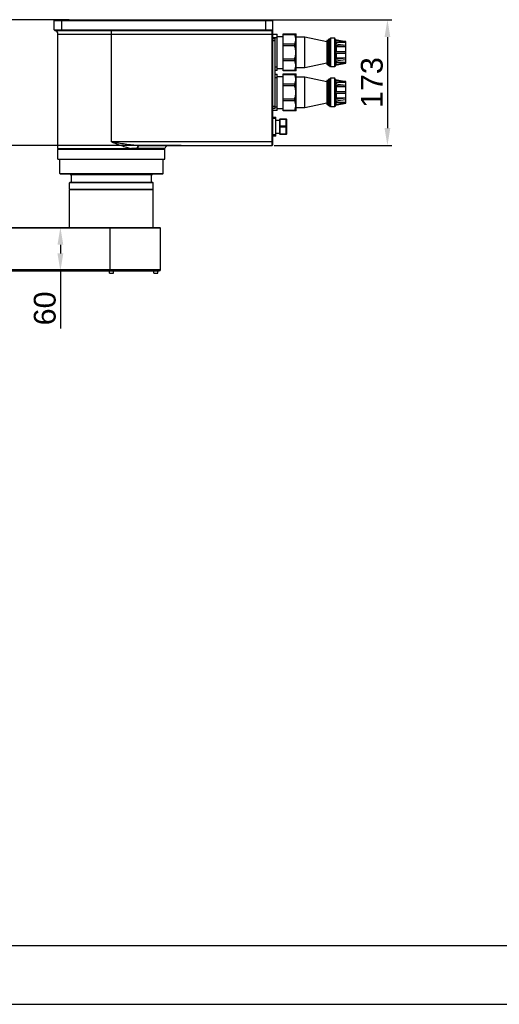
# Model space of a CAD drawing. Header units: millimetres. Extents: x 14186 to 17588, y 1400 to 3805.
# Tile 9 of 256: x 15228 to 15887, y 1400 to 2753. Entities that reach past the tile are written whole.
import ezdxf
from ezdxf.enums import TextEntityAlignment as Align

# ---------------------------------------------------------------- set-up
doc = ezdxf.new("R2010")
doc.units = ezdxf.units.MM
for name, color, linetype in [('2细线层', 4, 'Continuous'), ('6文字层', 3, 'Continuous'), ('INTFCLR_183613', 7, 'Continuous'), ('INTFCLR_193615', 7, 'Continuous'), ('图框层', 7, 'Continuous')]:
    doc.layers.add(name, color=color, linetype=linetype)
doc.layers.add('dim', color=82, linetype='Continuous', lineweight=9)
doc.styles.get("Standard").update_dxf_attribs({"font": 'arial.ttf'})
doc.styles.add('TH_GBDIM', font='romans.shx', dxfattribs={"width": 0.8, "bigfont": 'gbcbig.shx'})
doc.dimstyles.new('ISO-25', dxfattribs={"dimtxt": 2.5, "dimasz": 2.5, "dimexe": 1.25, "dimexo": 0.625, "dimtad": 1, "dimtxsty": 'Standard', "dimcen": 2.5, "dimadec": 0, "dimazin": 0, "dimtfac": 1, "dimtmove": 0, "dimatfit": 3, "dimfxl": 1, "dimarcsym": 0})

# ---------------------------------------------------------------- blocks, each defined once
blk = doc.blocks.new('*D16')
at = {"layer": 'Defpoints', "color": 0, "transparency": 16777216}
for p in [(15301.8, 2753.5), (14540.9, 2058.5), (14787.5, 2058.5)]:
    blk.add_point(p, dxfattribs=at)
at = {"layer": 'dim', "color": 0, "linetype": 'Continuous', "lineweight": -2, "transparency": 16777216}
for p, q in [((15295.8, 2753.5), (14534.9, 2753.5)), ((14540.9, 2729.5), (14540.9, 2082.5)), ((14781.5, 2058.5), (14534.9, 2058.5))]:
    blk.add_line(p, q, dxfattribs=at)
at = {"layer": 'dim', "color": 0, "transparency": 16777216}
for points in [[(14536.9, 2729.5), (14544.9, 2729.5), (14540.9, 2753.5)], [(14536.9, 2082.5), (14544.9, 2082.5), (14540.9, 2058.5)]]:
    blk.add_solid(points, dxfattribs=at)
at = {"layer": 'dim', "color": 0, "transparency": 16777216, "insert": (14519.6, 2406), "char_height": 30, "attachment_point": 5, "rotation": 90}
blk.add_mtext('695', dxfattribs=at)
blk = doc.blocks.new('*D19')
at = {"layer": 'Defpoints', "color": 0, "transparency": 16777216}
for p in [(15455.4, 2580.5), (14789.9, 2569.9), (15041.5, 2569.9)]:
    blk.add_point(p, dxfattribs=at)
at = {"layer": 'dim', "color": 0, "linetype": 'Continuous', "lineweight": -2, "transparency": 16777216}
for p, q in [((14789.9, 2604.5), (14789.9, 2727.3)), ((15449.4, 2580.5), (14783.9, 2580.5)), ((14789.9, 2569.9), (14789.9, 2580.5)), ((15035.5, 2569.9), (14783.9, 2569.9)), ((14789.9, 2545.9), (14789.9, 2521.9))]:
    blk.add_line(p, q, dxfattribs=at)
at = {"layer": 'dim', "color": 0, "transparency": 16777216}
for points in [[(14785.9, 2604.5), (14793.9, 2604.5), (14789.9, 2580.5)], [(14785.9, 2545.9), (14793.9, 2545.9), (14789.9, 2569.9)]]:
    blk.add_solid(points, dxfattribs=at)
at = {"layer": 'dim', "color": 0, "transparency": 16777216, "insert": (14768.6, 2683.6), "char_height": 30, "attachment_point": 5, "rotation": 90}
blk.add_mtext('10.5', dxfattribs=at)
blk = doc.blocks.new('*D20')
at = {"layer": 'Defpoints', "color": 0, "transparency": 16777216}
for p in [(15336.9, 2753.5), (15571.3, 2580.5), (15733, 2580.5)]:
    blk.add_point(p, dxfattribs=at)
at = {"layer": 'dim', "color": 0, "linetype": 'Continuous', "lineweight": -2, "transparency": 16777216}
for p, q in [((15342.9, 2753.5), (15739, 2753.5)), ((15733, 2729.5), (15733, 2604.5)), ((15577.3, 2580.5), (15739, 2580.5))]:
    blk.add_line(p, q, dxfattribs=at)
at = {"layer": 'dim', "color": 0, "transparency": 16777216}
for points in [[(15729, 2729.5), (15737, 2729.5), (15733, 2753.5)], [(15729, 2604.5), (15737, 2604.5), (15733, 2580.5)]]:
    blk.add_solid(points, dxfattribs=at)
at = {"layer": 'dim', "color": 0, "transparency": 16777216, "insert": (15711.7, 2667), "char_height": 30, "attachment_point": 5, "rotation": 90}
blk.add_mtext('173', dxfattribs=at)
blk = doc.blocks.new('*D21')
at = {"layer": 'Defpoints', "color": 0, "transparency": 16777216}
for p in [(15283.5, 2468), (15283.5, 2408), (15283.5, 2408)]:
    blk.add_point(p, dxfattribs=at)
at = {"layer": 'dim', "color": 0, "linetype": 'Continuous', "lineweight": -2, "transparency": 16777216}
for p, q in [((15283.5, 2444), (15283.5, 2432)), ((15283.5, 2408), (15283.5, 2328.9))]:
    blk.add_line(p, q, dxfattribs=at)
at = {"layer": 'dim', "color": 0, "transparency": 16777216}
for points in [[(15279.5, 2444), (15287.5, 2444), (15283.5, 2468)], [(15279.5, 2432), (15287.5, 2432), (15283.5, 2408)]]:
    blk.add_solid(points, dxfattribs=at)
at = {"layer": 'dim', "color": 0, "transparency": 16777216, "insert": (15262.2, 2356.5), "char_height": 30, "attachment_point": 5, "rotation": 90}
blk.add_mtext('60', dxfattribs=at)
blk = doc.blocks.new('A3')
at = {"layer": '2细线层'}
blk.add_line((-410, -10), (10, -10), dxfattribs=at)
at = {"layer": '图框层'}
blk.add_line((-400, 0), (0, 0), dxfattribs=at)
at = {"layer": '6文字层', "style": 'TH_GBDIM', "width": 0.8, "flags": 8}
for tag, height, p in [('材料', 3.5, (-90, 34.96)), ('设计', 3.5, (-160.16, 21.88)), ('AAAA-A-AA', 2.5, (-128.37, 21.88)), ('名称', 3.5, (-30, 20.97)), ('A', 3.5, (-105, 10)), ('1：1', 3.5, (-67.5, 10)), ('编号', 3.5, (-32.61, 5.49))]:
    blk.add_attdef(tag, text='', height=height, dxfattribs=at).set_placement(p, align=Align.MIDDLE)

msp = doc.modelspace()

# ---------------------------------------------------------------- linework, layer by layer
at = {"color": 7, "linetype": 'Continuous'}
for p, q in [((15275.169, 2752.474), (15276.169, 2753.474)), ((15275.169, 2739.474), (15275.169, 2752.474)), ((15275.169, 2752.474), (15575.669, 2752.474)), ((15276.169, 2753.474), (15574.669, 2753.474)), ((15285.169, 2753.474), (15285.169, 2738.474)), ((15565.669, 2738.474), (15565.669, 2753.474)), ((15574.669, 2753.474), (15575.669, 2752.474)), ((15575.669, 2581.474), (15575.669, 2752.474)), ((15275.169, 2739.474), (15275.168, 2739.391)), ((15276.169, 2738.474), (15275.169, 2739.474)), ((15275.169, 2739.474), (15575.669, 2739.474)), ((15276.002, 2738.404), (15275.169, 2739.39)), ((15276.169, 2738.474), (15574.669, 2738.474)), ((15353.669, 2585.474), (15353.669, 2738.474)), ((15575.669, 2739.474), (15574.669, 2738.474)), ((15574.669, 2580.474), (15574.669, 2738.474)), ((15280.169, 2576.474), (15280.169, 2733.474)), ((15280.169, 2733.474), (15581.669, 2733.474)), ((15581.669, 2728.474), (15575.669, 2728.474)), ((15575.669, 2727.474), (15578.669, 2727.474)), ((15578.669, 2724.474), (15575.669, 2724.474)), ((15578.669, 2631.474), (15578.669, 2727.474)), ((15581.669, 2683.474), (15581.669, 2733.474)), ((15581.669, 2730.474), (15589.669, 2730.474)), ((15589.669, 2733.974), (15607.064, 2733.974)), ((15589.669, 2682.974), (15589.669, 2733.974)), ((15605.546, 2732.78), (15589.669, 2732.78)), ((15605.546, 2732.78), (15605.546, 2733.974)), ((15607.064, 2733.974), (15607.669, 2733.377)), ((15607.669, 2683.571), (15607.669, 2733.377)), ((15619.669, 2729.474), (15607.669, 2729.474)), ((15649.669, 2723.251), (15619.669, 2729.474)), ((15619.669, 2687.474), (15619.669, 2729.474)), ((15651.005, 2725.053), (15649.669, 2725.053)), ((15649.669, 2725.053), (15649.669, 2691.895)), ((15652.392, 2726.877), (15651.005, 2725.053)), ((15651.005, 2691.895), (15651.005, 2725.053)), ((15653.728, 2726.877), (15652.392, 2726.877)), ((15652.392, 2726.877), (15652.392, 2690.072)), ((15654.803, 2728.29), (15653.728, 2726.877)), ((15653.728, 2690.072), (15653.728, 2726.877)), ((15660.852, 2728.29), (15654.803, 2728.29)), ((15654.803, 2728.29), (15654.803, 2688.659)), ((15660.852, 2688.659), (15660.852, 2728.29)), ((15661.771, 2725.904), (15660.852, 2728.29)), ((15675.892, 2723.049), (15661.531, 2725.952)), ((15661.531, 2725.952), (15661.531, 2725.334)), ((15661.531, 2725.334), (15675.892, 2722.431)), ((15661.531, 2725.334), (15661.537, 2725.294)), ((15661.537, 2725.294), (15661.936, 2724.305)), ((15661.936, 2719.844), (15661.936, 2724.305)), ((15661.936, 2724.305), (15662.375, 2722.399)), ((15662.375, 2722.399), (15675.892, 2722.399)), ((15662.375, 2722.399), (15662.375, 2719.789)), ((15675.892, 2723.474), (15673.789, 2723.474)), ((15675.892, 2693.474), (15675.892, 2723.474)), ((15589.669, 2720.231), (15605.546, 2720.231)), ((15605.546, 2717.348), (15589.669, 2717.348)), ((15605.546, 2717.348), (15605.546, 2720.231)), ((15675.892, 2718.1), (15661.531, 2719.894)), ((15661.531, 2719.894), (15661.531, 2718.276)), ((15661.531, 2718.276), (15675.892, 2716.482)), ((15661.531, 2718.276), (15661.537, 2718.251)), ((15675.892, 2709.474), (15661.531, 2709.474)), ((15661.531, 2709.474), (15661.531, 2707.474)), ((15661.537, 2718.251), (15661.581, 2718.183)), ((15661.581, 2718.183), (15661.936, 2717.64)), ((15661.936, 2709.474), (15661.936, 2717.64)), ((15661.936, 2717.64), (15662.375, 2716.462)), ((15662.375, 2716.462), (15675.892, 2716.462)), ((15662.375, 2716.462), (15662.375, 2709.474)), ((15589.669, 2699.6), (15605.546, 2699.6)), ((15605.546, 2696.718), (15589.669, 2696.718)), ((15605.546, 2696.718), (15605.546, 2699.6)), ((15661.531, 2707.474), (15675.892, 2707.474)), ((15675.892, 2700.466), (15661.531, 2698.672)), ((15661.531, 2697.054), (15675.892, 2698.848)), ((15661.531, 2698.672), (15661.537, 2698.697)), ((15661.531, 2698.672), (15661.531, 2697.054)), ((15675.892, 2694.517), (15661.531, 2691.614)), ((15661.936, 2699.309), (15661.537, 2698.697)), ((15661.936, 2699.309), (15661.936, 2707.474)), ((15662.375, 2700.486), (15661.936, 2699.309)), ((15661.936, 2692.644), (15661.936, 2697.105)), ((15662.375, 2694.549), (15661.936, 2692.644)), ((15662.375, 2707.474), (15662.375, 2700.486)), ((15675.892, 2700.486), (15662.375, 2700.486)), ((15662.375, 2697.16), (15662.375, 2694.549)), ((15675.892, 2694.549), (15662.375, 2694.549)), ((15578.669, 2688.474), (15581.669, 2688.474)), ((15581.669, 2683.474), (15578.669, 2683.474)), ((15581.669, 2686.474), (15589.669, 2686.474)), ((15589.669, 2684.168), (15605.546, 2684.168)), ((15607.064, 2682.974), (15589.669, 2682.974)), ((15605.546, 2682.974), (15605.546, 2684.168)), ((15607.064, 2682.974), (15607.669, 2683.571)), ((15619.669, 2687.474), (15607.669, 2687.474)), ((15649.669, 2693.698), (15619.669, 2687.474)), ((15651.005, 2691.895), (15649.669, 2691.895)), ((15652.392, 2690.072), (15651.005, 2691.895)), ((15653.728, 2690.072), (15652.392, 2690.072)), ((15654.803, 2688.659), (15653.728, 2690.072)), ((15660.852, 2688.659), (15654.803, 2688.659)), ((15661.771, 2691.045), (15660.852, 2688.659)), ((15661.531, 2690.996), (15675.892, 2693.899)), ((15661.531, 2691.614), (15661.537, 2691.654)), ((15661.531, 2691.614), (15661.531, 2690.996)), ((15661.936, 2692.644), (15661.537, 2691.654)), ((15675.892, 2693.474), (15673.789, 2693.474)), ((15578.669, 2678.474), (15581.669, 2678.474)), ((15581.669, 2673.474), (15578.669, 2673.474)), ((15581.669, 2628.474), (15581.669, 2678.474)), ((15581.669, 2675.474), (15589.669, 2675.474)), ((15589.669, 2678.974), (15607.064, 2678.974)), ((15589.669, 2627.974), (15589.669, 2678.974)), ((15605.546, 2677.78), (15589.669, 2677.78)), ((15605.546, 2677.78), (15605.546, 2678.974)), ((15607.064, 2678.974), (15607.669, 2678.377)), ((15607.669, 2628.571), (15607.669, 2678.377)), ((15619.669, 2674.474), (15607.669, 2674.474)), ((15649.669, 2668.251), (15619.669, 2674.474)), ((15619.669, 2632.474), (15619.669, 2674.474)), ((15651.005, 2670.053), (15649.669, 2670.053)), ((15649.669, 2670.053), (15649.669, 2636.895)), ((15652.392, 2671.877), (15651.005, 2670.053)), ((15651.005, 2636.895), (15651.005, 2670.053)), ((15653.728, 2671.877), (15652.392, 2671.877)), ((15652.392, 2671.877), (15652.392, 2635.072)), ((15654.803, 2673.29), (15653.728, 2671.877)), ((15653.728, 2635.072), (15653.728, 2671.877)), ((15660.852, 2673.29), (15654.803, 2673.29)), ((15654.803, 2673.29), (15654.803, 2633.659)), ((15660.852, 2633.659), (15660.852, 2673.29)), ((15661.771, 2670.904), (15660.852, 2673.29)), ((15675.892, 2668.049), (15661.531, 2670.952)), ((15661.531, 2670.952), (15661.531, 2670.334)), ((15661.531, 2670.334), (15675.892, 2667.431)), ((15661.531, 2670.334), (15661.537, 2670.294)), ((15661.537, 2670.294), (15661.936, 2669.305)), ((15661.936, 2664.844), (15661.936, 2669.305)), ((15661.936, 2669.305), (15662.375, 2667.399)), ((15662.375, 2667.399), (15675.892, 2667.399)), ((15662.375, 2667.399), (15662.375, 2664.789)), ((15675.892, 2668.474), (15673.789, 2668.474)), ((15675.892, 2638.474), (15675.892, 2668.474)), ((15589.669, 2665.231), (15605.546, 2665.231)), ((15605.546, 2662.348), (15589.669, 2662.348)), ((15605.546, 2662.348), (15605.546, 2665.231)), ((15675.892, 2663.1), (15661.531, 2664.894)), ((15661.531, 2664.894), (15661.531, 2663.276)), ((15661.531, 2663.276), (15675.892, 2661.482)), ((15661.531, 2663.276), (15661.537, 2663.251)), ((15675.892, 2654.474), (15661.531, 2654.474)), ((15661.531, 2654.474), (15661.531, 2652.474)), ((15661.537, 2663.251), (15661.581, 2663.183)), ((15661.581, 2663.183), (15661.936, 2662.64)), ((15661.936, 2654.474), (15661.936, 2662.64)), ((15661.936, 2662.64), (15662.375, 2661.462)), ((15662.375, 2661.462), (15675.892, 2661.462)), ((15662.375, 2661.462), (15662.375, 2654.474)), ((15589.669, 2644.6), (15605.546, 2644.6)), ((15605.546, 2641.718), (15589.669, 2641.718)), ((15605.546, 2641.718), (15605.546, 2644.6)), ((15661.531, 2652.474), (15675.892, 2652.474)), ((15675.892, 2645.466), (15661.531, 2643.672)), ((15661.531, 2642.054), (15675.892, 2643.848)), ((15661.531, 2643.672), (15661.537, 2643.697)), ((15661.531, 2643.672), (15661.531, 2642.054)), ((15661.936, 2644.309), (15661.537, 2643.697)), ((15661.936, 2644.309), (15661.936, 2652.474)), ((15662.375, 2645.486), (15661.936, 2644.309)), ((15661.936, 2637.644), (15661.936, 2642.105)), ((15662.375, 2652.474), (15662.375, 2645.486)), ((15675.892, 2645.486), (15662.375, 2645.486)), ((15662.375, 2642.16), (15662.375, 2639.549)), ((15575.669, 2634.474), (15578.669, 2634.474)), ((15578.669, 2631.474), (15575.669, 2631.474)), ((15581.669, 2628.474), (15575.669, 2628.474)), ((15578.669, 2633.474), (15581.669, 2633.474)), ((15581.669, 2631.474), (15589.669, 2631.474)), ((15589.669, 2629.168), (15605.546, 2629.168)), ((15607.064, 2627.974), (15589.669, 2627.974)), ((15605.546, 2627.974), (15605.546, 2629.168)), ((15607.064, 2627.974), (15607.669, 2628.571)), ((15619.669, 2632.474), (15607.669, 2632.474)), ((15649.669, 2638.698), (15619.669, 2632.474)), ((15651.005, 2636.895), (15649.669, 2636.895)), ((15652.392, 2635.072), (15651.005, 2636.895)), ((15653.728, 2635.072), (15652.392, 2635.072)), ((15654.803, 2633.659), (15653.728, 2635.072)), ((15660.852, 2633.659), (15654.803, 2633.659)), ((15661.771, 2636.045), (15660.852, 2633.659)), ((15675.892, 2639.517), (15661.531, 2636.614)), ((15661.531, 2635.996), (15675.892, 2638.899)), ((15661.531, 2636.614), (15661.537, 2636.654)), ((15661.531, 2636.614), (15661.531, 2635.996)), ((15661.936, 2637.644), (15661.537, 2636.654)), ((15662.375, 2639.549), (15661.936, 2637.644)), ((15675.892, 2639.549), (15662.375, 2639.549)), ((15675.892, 2638.474), (15673.789, 2638.474)), ((15575.669, 2619.474), (15579.669, 2619.474)), ((15579.669, 2617.474), (15575.669, 2617.474)), ((15579.669, 2593.474), (15579.669, 2619.474)), ((15579.669, 2615.474), (15584.669, 2615.474)), ((15585.669, 2617.3), (15584.669, 2616.3)), ((15584.669, 2615.8), (15585.669, 2616.3)), ((15584.669, 2616.3), (15584.669, 2596.649)), ((15585.669, 2617.3), (15593.669, 2617.3)), ((15585.669, 2595.649), (15585.669, 2617.3)), ((15593.669, 2616.3), (15585.669, 2616.3)), ((15593.669, 2595.649), (15593.669, 2617.3)), ((15594.669, 2616.3), (15593.669, 2617.3)), ((15594.669, 2615.8), (15593.669, 2616.3)), ((15594.669, 2596.649), (15594.669, 2616.3)), ((15585.669, 2607.474), (15584.669, 2606.974)), ((15584.669, 2605.974), (15585.669, 2605.474)), ((15585.669, 2607.474), (15593.669, 2607.474)), ((15593.669, 2605.474), (15585.669, 2605.474)), ((15594.669, 2606.974), (15593.669, 2607.474)), ((15594.669, 2605.974), (15593.669, 2605.474)), ((15575.669, 2595.474), (15579.669, 2595.474)), ((15579.669, 2593.474), (15575.669, 2593.474)), ((15579.669, 2597.474), (15584.669, 2597.474)), ((15585.669, 2596.649), (15584.669, 2597.149)), ((15584.669, 2596.649), (15585.669, 2595.649)), ((15585.669, 2596.649), (15593.669, 2596.649)), ((15593.669, 2595.649), (15585.669, 2595.649)), ((15594.669, 2597.149), (15593.669, 2596.649)), ((15594.669, 2596.649), (15593.669, 2595.649)), ((15280.169, 2576.474), (15381.028, 2576.474)), ((15281.169, 2575.474), (15280.169, 2576.474)), ((15575.669, 2585.474), (15353.669, 2585.474)), ((15380.656, 2575.474), (15381.028, 2576.474)), ((15388.914, 2576.309), (15388.444, 2575.474)), ((15389.12, 2575.474), (15389.601, 2576.308)), ((15427.239, 2576.308), (15389.601, 2576.308)), ((15392.009, 2580.474), (15574.669, 2580.474)), ((15426.253, 2575.474), (15427.239, 2576.308)), ((15575.669, 2581.474), (15574.669, 2580.474)), ((15282.669, 2541.974), (15282.669, 2561.474)), ((15424.669, 2541.974), (15424.669, 2561.474)), ((15282.669, 2541.974), (15424.669, 2541.974)), ((15283.169, 2541.474), (15282.669, 2541.974)), ((15283.169, 2541.474), (15424.169, 2541.474)), ((15297.169, 2540.474), (15297.169, 2541.474)), ((15297.169, 2540.474), (15410.169, 2540.474)), ((15299.069, 2540.474), (15298.669, 2540.074)), ((15298.669, 2529.474), (15298.669, 2540.074)), ((15408.669, 2540.074), (15298.669, 2540.074)), ((15408.269, 2540.474), (15408.669, 2540.074)), ((15408.669, 2529.474), (15408.669, 2540.074)), ((15410.169, 2540.474), (15410.169, 2541.474)), ((15424.169, 2541.474), (15424.669, 2541.974)), ((15296.669, 2519.974), (15296.169, 2519.474)), ((15411.169, 2519.474), (15296.169, 2519.474)), ((15296.169, 2467.974), (15296.169, 2519.474)), ((15410.669, 2519.974), (15411.169, 2519.474)), ((15411.169, 2467.974), (15411.169, 2519.474)), ((15421.169, 2466.974), (14973.669, 2466.974)), ((14974.169, 2467.974), (15420.169, 2467.974)), ((15351.382, 2466.974), (15351.416, 2467.974)), ((15351.382, 2466.974), (15351.382, 2409.974)), ((15420.169, 2467.974), (15421.169, 2466.974)), ((15421.169, 2409.974), (15421.169, 2466.974)), ((14973.669, 2409.974), (15421.169, 2409.974)), ((14975.669, 2407.974), (15419.169, 2407.974)), ((15351.119, 2407.974), (15350.919, 2407.774)), ((15356.419, 2407.774), (15350.919, 2407.774)), ((15350.919, 2405.174), (15350.919, 2407.774)), ((15350.919, 2405.174), (15356.419, 2405.174)), ((15351.119, 2404.974), (15350.919, 2405.174)), ((15351.119, 2404.974), (15356.219, 2404.974)), ((15356.219, 2407.974), (15356.419, 2407.774)), ((15356.219, 2404.974), (15356.419, 2405.174)), ((15356.419, 2405.174), (15356.419, 2407.774)), ((15412.119, 2407.974), (15411.919, 2407.774)), ((15417.419, 2407.774), (15411.919, 2407.774)), ((15411.919, 2405.174), (15411.919, 2407.774)), ((15411.919, 2405.174), (15417.419, 2405.174)), ((15412.119, 2404.974), (15411.919, 2405.174)), ((15412.119, 2404.974), (15417.219, 2404.974)), ((15417.219, 2407.974), (15417.419, 2407.774)), ((15417.219, 2404.974), (15417.419, 2405.174)), ((15417.419, 2405.174), (15417.419, 2407.774))]:
    msp.add_line(p, q, dxfattribs=at)
for centre, radius, start, end in [((15275.169, 2733.474), 5, 0, 80.405919), ((15389.567, 2725.439), 149.131, 269.749135, 270.013243), ((15392.014, 2646.771), 66.297, 269.34927, 269.995933), ((15432.169, 2575.474), 5, 90, 170.405932), ((15419.169, 2409.974), 2, 270, 0)]:
    msp.add_arc(centre, radius, start, end, dxfattribs=at)
msp.add_open_spline([(15276.002, 2738.404), (15276.047, 2738.444), (15276.109, 2738.469), (15276.169, 2738.474)], degree=3, dxfattribs=at)
for points, knots in [([(15605.546, 2720.231), (15606.013, 2721.223), (15606.591, 2722.767), (15606.996, 2724.901), (15607.099, 2726.505), (15606.996, 2728.11), (15606.591, 2730.244), (15606.013, 2731.788), (15605.546, 2732.78)], [0, 0, 0, 0, 0.25304487, 0.37698779, 0.5, 0.62301221, 0.74695513, 1, 1, 1, 1]), ([(15605.546, 2699.6), (15606.022, 2701.029), (15606.789, 2703.953), (15607.202, 2708.474), (15606.789, 2712.995), (15606.022, 2715.92), (15605.546, 2717.348)], [0, 0, 0, 0, 0.25003698, 0.50000001, 0.74996302, 1, 1, 1, 1]), ([(15605.546, 2684.168), (15606.013, 2685.161), (15606.591, 2686.704), (15606.996, 2688.838), (15607.099, 2690.443), (15606.996, 2692.048), (15606.591, 2694.182), (15606.013, 2695.725), (15605.546, 2696.718)], [0, 0, 0, 0, 0.25304487, 0.37698779, 0.5, 0.62301221, 0.74695513, 1, 1, 1, 1]), ([(15605.546, 2665.231), (15606.013, 2666.223), (15606.591, 2667.767), (15606.996, 2669.901), (15607.099, 2671.505), (15606.996, 2673.11), (15606.591, 2675.244), (15606.013, 2676.788), (15605.546, 2677.78)], [0, 0, 0, 0, 0.25304487, 0.37698779, 0.5, 0.62301221, 0.74695513, 1, 1, 1, 1]), ([(15605.546, 2644.6), (15606.022, 2646.029), (15606.789, 2648.953), (15607.202, 2653.474), (15606.789, 2657.995), (15606.022, 2660.92), (15605.546, 2662.348)], [0, 0, 0, 0, 0.25003698, 0.50000001, 0.74996302, 1, 1, 1, 1]), ([(15605.546, 2629.168), (15606.013, 2630.161), (15606.591, 2631.704), (15606.996, 2633.838), (15607.099, 2635.443), (15606.996, 2637.048), (15606.591, 2639.182), (15606.013, 2640.725), (15605.546, 2641.718)], [0, 0, 0, 0, 0.25304487, 0.37698779, 0.5, 0.62301221, 0.74695513, 1, 1, 1, 1]), ([(15391.261, 2580.479), (15388.187, 2580.513), (15381.961, 2580.976), (15372.611, 2582.224), (15363.158, 2583.777), (15356.839, 2584.909), (15353.669, 2585.474)], [0, 0, 0, 0, 0.24298089, 0.49257728, 0.74550413, 1, 1, 1, 1]), ([(15353.669, 2585.474), (15355.952, 2584.577), (15359.387, 2583.273), (15363.982, 2581.605), (15368.534, 2579.996), (15374.174, 2578.145), (15378.747, 2576.943), (15381.028, 2576.474)], [0, 0, 0, 0, 0.25528904, 0.3823641, 0.5086535, 0.75773855, 1, 1, 1, 1]), ([(15388.914, 2576.309), (15388.3, 2576.312), (15385.671, 2576.336), (15383.042, 2576.407), (15381.028, 2576.474)], [0, 0, 0, 0, 0.23346793, 1, 1, 1, 1]), ([(15391.261, 2580.479), (15390.979, 2580.457), (15390.531, 2580.239), (15390.067, 2579.75), (15389.578, 2579.01), (15389.143, 2577.845), (15388.965, 2576.835), (15388.914, 2576.309)], [0, 0, 0, 0, 0.16686339, 0.27356477, 0.39756662, 0.68777543, 1, 1, 1, 1]), ([(15392.009, 2580.474), (15391.873, 2580.474), (15391.58, 2580.422), (15391.159, 2580.19), (15390.763, 2579.804), (15390.257, 2579.062), (15389.815, 2577.875), (15389.646, 2576.845), (15389.601, 2576.308)], [0, 0, 0, 0, 0.07915049, 0.16884069, 0.27442885, 0.39744565, 0.68711897, 1, 1, 1, 1]), ([(15351.45, 2407.974), (15351.446, 2407.974), (15351.441, 2407.992), (15351.436, 2408.017), (15351.429, 2408.067), (15351.42, 2408.165), (15351.411, 2408.333), (15351.401, 2408.578), (15351.393, 2408.877), (15351.385, 2409.349), (15351.382, 2409.719), (15351.382, 2409.974)], [0, 0, 0, 0, 0.00585601, 0.02061819, 0.04460281, 0.07771065, 0.17018869, 0.29431029, 0.44551241, 0.6181264, 1, 1, 1, 1])]:
    msp.add_open_spline(points, degree=3, knots=knots, dxfattribs=at)
at = {"layer": 'INTFCLR_183613', "color": 7, "linetype": 'Continuous'}
for p, q in [((15280.569, 2575.474), (15280.169, 2575.074)), ((15280.169, 2561.874), (15280.169, 2575.074)), ((15427.169, 2575.074), (15280.169, 2575.074)), ((15426.769, 2575.474), (15280.569, 2575.474)), ((15426.769, 2575.474), (15427.169, 2575.074)), ((15427.169, 2561.874), (15427.169, 2575.074)), ((15280.169, 2561.874), (15427.169, 2561.874)), ((15280.569, 2561.474), (15280.169, 2561.874)), ((15280.569, 2561.474), (15426.769, 2561.474)), ((15426.769, 2561.474), (15427.169, 2561.874))]:
    msp.add_line(p, q, dxfattribs=at)
at = {"layer": 'INTFCLR_193615', "color": 7, "linetype": 'Continuous'}
for p, q in [((15296.569, 2529.474), (15296.169, 2529.074)), ((15296.169, 2520.374), (15296.169, 2529.074)), ((15411.169, 2529.074), (15296.169, 2529.074)), ((15296.169, 2520.374), (15411.169, 2520.374)), ((15296.569, 2519.974), (15296.169, 2520.374)), ((15410.769, 2529.474), (15296.569, 2529.474)), ((15296.569, 2519.974), (15410.769, 2519.974)), ((15410.769, 2529.474), (15411.169, 2529.074)), ((15410.769, 2519.974), (15411.169, 2520.374)), ((15411.169, 2520.374), (15411.169, 2529.074))]:
    msp.add_line(p, q, dxfattribs=at)

# ---------------------------------------------------------------- block references
at = {"layer": '6文字层', "xscale": 8.1, "yscale": 8.1, "zscale": 8.1}
msp.add_blockref('A3', (17506.743, 1480.665), dxfattribs=at)

# ---------------------------------------------------------------- dimensions: what is measured, and where the dimension line sits
at = {"layer": 'dim'}
for base, p1, p2, picture, middle in [((14540.946, 2058.474), (15301.782, 2753.474), (14787.513, 2058.474), '*D16', (14519.632, 2405.974)), ((15732.988, 2580.474), (15336.945, 2753.474), (15571.325, 2580.474), '*D20', (15711.664, 2666.974))]:
    dim = msp.add_linear_dim(base=base, p1=p1, p2=p2, angle=90, dimstyle='ISO-25', override={"dimtxt": 30, "dimasz": 24, "dimexe": 5.997, "dimexo": 5.997, "dimgap": 5.997, "dimdsep": 46, "dimarcsym": 1}, dxfattribs=at)
    dim.commit()
    dim.dimension.update_dxf_attribs({"geometry": picture, "text_midpoint": middle})
dim = msp.add_linear_dim(base=(14789.876, 2569.938), p1=(15455.365, 2580.474), p2=(15041.483, 2569.938), angle=90, text='10.5', dimstyle='ISO-25', override={"dimtxt": 30, "dimasz": 24, "dimexe": 5.997, "dimexo": 5.997, "dimgap": 5.997, "dimdsep": 46, "dimarcsym": 1}, dxfattribs=at)
dim.commit()
dim.dimension.update_dxf_attribs({"geometry": '*D19', "text_midpoint": (14789.876, 2683.615), "dimtype": 128})
dim = msp.add_linear_dim(base=(15283.485, 2407.974), p1=(15283.485, 2467.974), p2=(15283.485, 2407.974), angle=90, dimstyle='ISO-25', override={"dimtxt": 30, "dimasz": 24, "dimexe": 5.997, "dimexo": 5.997, "dimgap": 5.997, "dimdsep": 46, "dimarcsym": 1}, dxfattribs=at)
dim.commit()
dim.dimension.update_dxf_attribs({"geometry": '*D21', "text_midpoint": (15283.485, 2356.46), "dimtype": 128})

doc.saveas('drawing.dxf')
